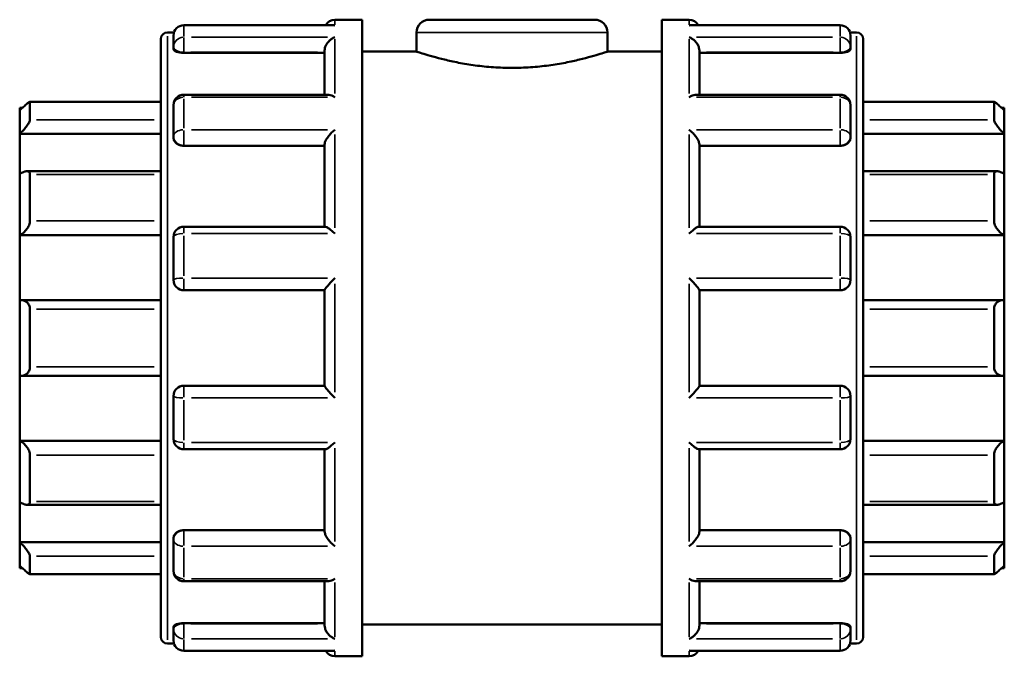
# Model space of a CAD drawing. Header units: millimetres. Extents: x -31 to 905, y -379 to 847.
# Tile 7 of 9: x 344 to 559, y 246 to 385. Entities that reach past the tile are written whole.
import ezdxf

# ---------------------------------------------------------------- set-up
doc = ezdxf.new("R2010")
doc.units = ezdxf.units.MM
doc.layers.add('Visible (ANSI)', color=7, linetype='Continuous', lineweight=50)
doc.layers.add('Visible Narrow (ANSI)', color=7, linetype='Continuous', lineweight=35)

msp = doc.modelspace()

# ---------------------------------------------------------------- linework, layer by layer
at = {"layer": 'Visible (ANSI)'}
for p, q in [((412.953, 384.927), (418.923, 384.927)), ((418.923, 245.927), (418.923, 384.927)), ((433.553, 384.927), (469.693, 384.927)), ((484.323, 245.927), (484.323, 384.927)), ((484.323, 384.927), (490.293, 384.927)), ((412.536, 383.722), (379.953, 383.722)), ((523.293, 383.722), (490.71, 383.722)), ((374.923, 250.207), (374.923, 380.647)), ((376.423, 382.147), (377.807, 382.147)), ((377.703, 378.961), (377.703, 381.472)), ((430.773, 382.147), (430.773, 377.977)), ((472.473, 382.147), (472.473, 377.977)), ((525.439, 382.147), (526.823, 382.147)), ((525.543, 381.472), (525.543, 378.961)), ((528.323, 380.647), (528.323, 250.207)), ((377.703, 378.961), (377.703, 378.494)), ((525.543, 378.494), (525.543, 378.961)), ((379.953, 377.711), (410.703, 377.711)), ((410.703, 368.536), (410.703, 378.188)), ((418.923, 377.977), (430.773, 377.977)), ((472.473, 377.977), (484.323, 377.977)), ((492.543, 368.536), (492.543, 378.188)), ((523.293, 377.711), (492.543, 377.711)), ((411.499, 368.536), (379.953, 368.536)), ((523.293, 368.536), (491.747, 368.536)), ((344.123, 365.115), (344.123, 365.677)), ((344.706, 365.677), (344.123, 365.677)), ((374.923, 366.979), (346.333, 366.979)), ((346.373, 366.937), (346.373, 363.066)), ((377.703, 359.427), (377.703, 366.286)), ((525.543, 366.286), (525.543, 359.427)), ((556.914, 366.979), (528.323, 366.979)), ((556.873, 363.066), (556.873, 366.937)), ((559.123, 365.677), (558.54, 365.677)), ((559.123, 365.677), (559.123, 365.115)), ((344.123, 360.034), (344.123, 365.115)), ((559.123, 365.115), (559.123, 360.034)), ((344.123, 360.034), (374.923, 360.034)), ((344.123, 351.217), (344.123, 360.034)), ((377.703, 359.427), (377.703, 359.157)), ((525.543, 359.157), (525.543, 359.427)), ((559.123, 360.034), (528.323, 360.034)), ((559.123, 360.034), (559.123, 351.217)), ((379.953, 357.406), (410.703, 357.406)), ((410.703, 339.723), (410.703, 357.701)), ((492.543, 339.723), (492.543, 357.701)), ((523.293, 357.406), (492.543, 357.406)), ((344.123, 337.914), (344.123, 351.217)), ((374.923, 351.852), (345.68, 351.852)), ((346.373, 351.132), (346.373, 341)), ((557.567, 351.852), (528.323, 351.852)), ((556.873, 341), (556.873, 351.132)), ((559.123, 351.217), (559.123, 337.914)), ((410.839, 339.723), (379.953, 339.723)), ((523.293, 339.723), (492.407, 339.723)), ((344.123, 337.914), (374.923, 337.914)), ((344.123, 323.649), (344.123, 337.914)), ((559.123, 337.914), (528.323, 337.914)), ((559.123, 337.914), (559.123, 323.649)), ((377.703, 328.102), (377.703, 337.473)), ((525.543, 337.473), (525.543, 328.102)), ((379.953, 325.852), (410.703, 325.852)), ((410.703, 304.969), (410.703, 325.886)), ((492.543, 304.969), (492.543, 325.886)), ((492.543, 325.852), (523.293, 325.852)), ((344.123, 307.206), (344.123, 323.649)), ((374.923, 323.671), (344.441, 323.671)), ((558.805, 323.671), (528.323, 323.671)), ((559.123, 323.649), (559.123, 307.206)), ((346.373, 321.69), (346.373, 309.165)), ((556.873, 309.165), (556.873, 321.69)), ((344.123, 292.94), (344.123, 307.206)), ((344.441, 307.183), (374.923, 307.183)), ((528.323, 307.183), (558.805, 307.183)), ((559.123, 307.206), (559.123, 292.94)), ((410.703, 305.002), (379.953, 305.002)), ((523.293, 305.002), (492.543, 305.002)), ((377.703, 293.382), (377.703, 302.752)), ((525.543, 302.752), (525.543, 293.382)), ((344.123, 292.94), (374.923, 292.94)), ((344.123, 279.638), (344.123, 292.94)), ((559.123, 292.94), (528.323, 292.94)), ((559.123, 292.94), (559.123, 279.638)), ((379.953, 291.132), (410.839, 291.132)), ((410.703, 273.154), (410.703, 291.132)), ((492.407, 291.132), (523.293, 291.132)), ((492.543, 273.154), (492.543, 291.132)), ((346.373, 289.855), (346.373, 279.723)), ((556.873, 279.723), (556.873, 289.855)), ((344.123, 270.821), (344.123, 279.638)), ((559.123, 279.638), (559.123, 270.821)), ((345.68, 279.003), (374.923, 279.003)), ((528.323, 279.003), (557.567, 279.003)), ((379.953, 273.449), (410.703, 273.449)), ((523.293, 273.449), (492.543, 273.449)), ((377.703, 271.698), (377.703, 271.428)), ((377.703, 264.568), (377.703, 271.428)), ((525.543, 271.428), (525.543, 271.698)), ((525.543, 271.428), (525.543, 264.568)), ((344.123, 270.821), (374.923, 270.821)), ((344.123, 265.74), (344.123, 270.821)), ((559.123, 270.821), (528.323, 270.821)), ((559.123, 270.821), (559.123, 265.74)), ((346.373, 267.789), (346.373, 263.918)), ((556.873, 263.918), (556.873, 267.789)), ((344.123, 265.177), (344.123, 265.74)), ((344.706, 265.177), (344.123, 265.177)), ((559.123, 265.177), (558.54, 265.177)), ((559.123, 265.74), (559.123, 265.177)), ((346.333, 263.876), (374.923, 263.876)), ((379.953, 262.318), (411.499, 262.318)), ((410.703, 252.666), (410.703, 262.318)), ((491.747, 262.318), (523.293, 262.318)), ((492.543, 252.666), (492.543, 262.318)), ((528.323, 263.876), (556.914, 263.876)), ((377.703, 252.361), (377.703, 251.893)), ((377.703, 249.383), (377.703, 251.893)), ((379.953, 253.143), (410.703, 253.143)), ((418.923, 252.877), (484.323, 252.877)), ((523.293, 253.143), (492.543, 253.143)), ((525.543, 251.893), (525.543, 252.361)), ((525.543, 251.893), (525.543, 249.383)), ((376.423, 248.707), (377.807, 248.707)), ((525.439, 248.707), (526.823, 248.707)), ((379.953, 247.133), (412.536, 247.133)), ((412.953, 245.927), (418.923, 245.927)), ((484.323, 245.927), (490.293, 245.927)), ((490.71, 247.133), (523.293, 247.133))]:
    msp.add_line(p, q, dxfattribs=at)
for centre, radius, start, end in [((412.953, 382.677), 2.25, 90, 152.33338), ((433.553, 382.147), 2.78, 90, 180), ((469.693, 382.147), 2.78, 0, 90), ((490.293, 382.677), 2.25, 27.66662, 90), ((379.953, 381.472), 2.25, 90, 180), ((523.293, 381.472), 2.25, 0, 90), ((376.423, 380.647), 1.5, 90, 180), ((526.823, 380.647), 1.5, 0, 90), ((379.953, 366.286), 2.25, 90, 180), ((523.293, 366.286), 2.25, 0, 90), ((379.953, 337.473), 2.25, 90, 180), ((523.293, 337.473), 2.25, 0, 90), ((379.953, 328.102), 2.25, 180, 270), ((523.293, 328.102), 2.25, 270, 0), ((379.953, 302.752), 2.25, 90, 180), ((523.293, 302.752), 2.25, 0, 90), ((379.953, 293.382), 2.25, 180, 270), ((523.293, 293.382), 2.25, 270, 0), ((379.953, 264.568), 2.25, 180, 270), ((523.293, 264.568), 2.25, 270, 0), ((376.423, 250.207), 1.5, 180, 270), ((526.823, 250.207), 1.5, 270, 0), ((379.953, 249.383), 2.25, 180, 270), ((523.293, 249.383), 2.25, 270, 0), ((412.953, 248.177), 2.25, 207.66662, 270), ((490.293, 248.177), 2.25, 270, 332.33338)]:
    msp.add_arc(centre, radius, start, end, dxfattribs=at)
for points, knots in [([(412.953, 383.682), (412.951, 383.682), (412.949, 383.683), (412.809, 383.709), (412.672, 383.722), (412.536, 383.722)], [-0.000956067, -0.000956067, -0.000956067, -0.000956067, 0, 0, 0.058613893, 0.058613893, 0.058613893, 0.058613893]), ([(490.71, 383.722), (490.574, 383.722), (490.437, 383.709), (490.298, 383.683), (490.295, 383.682), (490.293, 383.682)], [0.371508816, 0.371508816, 0.371508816, 0.371508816, 0.42955829, 0.42955829, 0.430505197, 0.430505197, 0.430505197, 0.430505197]), ([(410.703, 378.188), (410.703, 378.386), (410.733, 378.59), (410.851, 379.027), (410.946, 379.251), (411.213, 379.738), (411.401, 379.986), (411.801, 380.41), (412.017, 380.589), (412.469, 380.887), (412.708, 381.005), (412.949, 381.085), (412.951, 381.086), (412.953, 381.087)], [0, 0, 0, 0, 0.06327978, 0.06327978, 0.1359155, 0.1359155, 0.23264766, 0.23264766, 0.32869494, 0.32869494, 0.42955829, 0.42955829, 0.4305052, 0.4305052, 0.4305052, 0.4305052]), ([(490.293, 381.087), (490.295, 381.086), (490.298, 381.085), (490.534, 381.006), (490.769, 380.891), (491.214, 380.6), (491.427, 380.426), (491.829, 380.007), (492.019, 379.758), (492.292, 379.27), (492.388, 379.045), (492.51, 378.608), (492.542, 378.403), (492.543, 378.199), (492.543, 378.194), (492.543, 378.188)], [-0.00095607, -0.00095607, -0.00095607, -0.00095607, 0, 0, 0.10013426, 0.10013426, 0.19563454, 0.19563454, 0.2941931, 0.2941931, 0.36798874, 0.36798874, 0.43195184, 0.43195184, 0.43369219, 0.43369219, 0.43369219, 0.43369219]), ([(379.953, 377.711), (379.671, 377.711), (379.37, 377.732), (378.818, 377.814), (378.566, 377.876), (378.165, 378.017), (377.99, 378.107), (377.759, 378.298), (377.703, 378.4), (377.703, 378.494)], [0, 0, 0, 0, 0.08465853, 0.08465853, 0.16931707, 0.16931707, 0.25551298, 0.25551298, 0.34170889, 0.34170889, 0.34170889, 0.34170889]), ([(525.543, 378.494), (525.543, 378.4), (525.487, 378.298), (525.256, 378.107), (525.082, 378.017), (524.681, 377.876), (524.429, 377.814), (523.876, 377.732), (523.575, 377.711), (523.293, 377.711)], [0.34269651, 0.34269651, 0.34269651, 0.34269651, 0.42889242, 0.42889242, 0.51508833, 0.51508833, 0.59974687, 0.59974687, 0.6844054, 0.6844054, 0.6844054, 0.6844054]), ([(472.473, 377.977), (472.473, 377.977), (472.346, 377.935), (471.813, 377.76), (471.408, 377.628), (470.341, 377.297), (469.678, 377.098), (468.151, 376.668), (467.286, 376.438), (465.446, 375.992), (464.407, 375.759), (462.14, 375.32), (460.913, 375.114), (458.348, 374.769), (457.007, 374.63), (454.305, 374.446), (452.943, 374.4), (450.303, 374.4), (448.941, 374.446), (446.239, 374.63), (444.899, 374.769), (442.334, 375.114), (441.107, 375.32), (438.84, 375.759), (437.8, 375.992), (435.96, 376.438), (435.096, 376.668), (433.568, 377.098), (432.905, 377.297), (431.838, 377.628), (431.433, 377.76), (430.901, 377.935), (430.773, 377.977), (430.773, 377.977)], [3.1679496, 3.1679496, 3.1679496, 3.1679496, 3.5638515, 3.5638515, 3.9597533, 3.9597533, 4.3556552, 4.3556552, 4.751557, 4.751557, 5.1476426, 5.1476426, 5.5437281, 5.5437281, 5.9398137, 5.9398137, 6.3358992, 6.3358992, 6.7319848, 6.7319848, 7.1280703, 7.1280703, 7.5241559, 7.5241559, 7.9202414, 7.9202414, 8.3161433, 8.3161433, 8.7120451, 8.7120451, 9.107947, 9.107947, 9.5038488, 9.5038488, 9.5038488, 9.5038488]), ([(412.953, 367.988), (412.951, 367.989), (412.949, 367.991), (412.712, 368.147), (412.477, 368.275), (412.032, 368.456), (411.819, 368.513), (411.58, 368.534), (411.539, 368.536), (411.499, 368.536)], [-0.00095607, -0.00095607, -0.00095607, -0.00095607, 0, 0, 0.10013426, 0.10013426, 0.19563454, 0.19563454, 0.21557631, 0.21557631, 0.21557631, 0.21557631]), ([(491.747, 368.536), (491.713, 368.536), (491.679, 368.535), (491.445, 368.518), (491.229, 368.461), (490.777, 368.279), (490.538, 368.15), (490.298, 367.991), (490.295, 367.989), (490.293, 367.988)], [0.2160496, 0.2160496, 0.2160496, 0.2160496, 0.23264766, 0.23264766, 0.32869494, 0.32869494, 0.42955829, 0.42955829, 0.4305052, 0.4305052, 0.4305052, 0.4305052]), ([(344.123, 365.115), (344.383, 365.371), (344.662, 365.639), (345.212, 366.148), (345.481, 366.386), (345.887, 366.719), (346.061, 366.851), (346.244, 366.956), (346.292, 366.976), (346.357, 366.982), (346.373, 366.967), (346.373, 366.937)], [0.80901319, 0.80901319, 0.80901319, 0.80901319, 0.91835891, 0.91835891, 1.03479641, 1.03479641, 1.13049431, 1.13049431, 1.17834326, 1.17834326, 1.22619221, 1.22619221, 1.22619221, 1.22619221]), ([(556.873, 366.937), (556.873, 366.967), (556.89, 366.982), (556.954, 366.976), (557.002, 366.956), (557.185, 366.851), (557.36, 366.719), (557.765, 366.386), (558.035, 366.148), (558.584, 365.639), (558.863, 365.371), (559.123, 365.115)], [0.42427081, 0.42427081, 0.42427081, 0.42427081, 0.47211976, 0.47211976, 0.51996871, 0.51996871, 0.61566661, 0.61566661, 0.73210411, 0.73210411, 0.84144983, 0.84144983, 0.84144983, 0.84144983]), ([(346.373, 363.066), (346.373, 362.999), (346.357, 362.916), (346.292, 362.724), (346.244, 362.615), (346.061, 362.265), (345.887, 361.999), (345.481, 361.451), (345.212, 361.13), (344.662, 360.539), (344.383, 360.267), (344.123, 360.034)], [0.42427081, 0.42427081, 0.42427081, 0.42427081, 0.47211976, 0.47211976, 0.51996871, 0.51996871, 0.61566661, 0.61566661, 0.73210411, 0.73210411, 0.84144983, 0.84144983, 0.84144983, 0.84144983]), ([(559.123, 360.034), (558.863, 360.267), (558.584, 360.539), (558.035, 361.13), (557.765, 361.451), (557.36, 361.999), (557.185, 362.265), (557.002, 362.615), (556.954, 362.724), (556.89, 362.916), (556.873, 362.999), (556.873, 363.066)], [0.80901319, 0.80901319, 0.80901319, 0.80901319, 0.91835891, 0.91835891, 1.03479641, 1.03479641, 1.13049431, 1.13049431, 1.17834326, 1.17834326, 1.22619221, 1.22619221, 1.22619221, 1.22619221]), ([(379.953, 357.406), (379.671, 357.406), (379.37, 357.45), (378.818, 357.63), (378.566, 357.765), (378.165, 358.076), (377.99, 358.275), (377.759, 358.707), (377.703, 358.94), (377.703, 359.157)], [0, 0, 0, 0, 0.08465853, 0.08465853, 0.16931707, 0.16931707, 0.25551298, 0.25551298, 0.34170889, 0.34170889, 0.34170889, 0.34170889]), ([(410.703, 357.701), (410.703, 357.836), (410.733, 357.991), (410.851, 358.353), (410.946, 358.557), (411.213, 359.034), (411.401, 359.305), (411.801, 359.812), (412.017, 360.051), (412.469, 360.5), (412.708, 360.71), (412.949, 360.895), (412.951, 360.897), (412.953, 360.899)], [0, 0, 0, 0, 0.06327978, 0.06327978, 0.1359155, 0.1359155, 0.23264766, 0.23264766, 0.32869494, 0.32869494, 0.42955829, 0.42955829, 0.4305052, 0.4305052, 0.4305052, 0.4305052]), ([(490.293, 360.899), (490.295, 360.897), (490.298, 360.895), (490.534, 360.713), (490.769, 360.507), (491.214, 360.067), (491.427, 359.832), (491.829, 359.328), (492.019, 359.055), (492.292, 358.575), (492.388, 358.369), (492.51, 358.005), (492.542, 357.848), (492.543, 357.708), (492.543, 357.704), (492.543, 357.701)], [-0.00095607, -0.00095607, -0.00095607, -0.00095607, 0, 0, 0.10013426, 0.10013426, 0.19563454, 0.19563454, 0.2941931, 0.2941931, 0.36798874, 0.36798874, 0.43195184, 0.43195184, 0.43369219, 0.43369219, 0.43369219, 0.43369219]), ([(525.543, 359.157), (525.543, 358.94), (525.487, 358.707), (525.256, 358.275), (525.082, 358.076), (524.681, 357.765), (524.429, 357.63), (523.876, 357.45), (523.575, 357.406), (523.293, 357.406)], [0.34269651, 0.34269651, 0.34269651, 0.34269651, 0.42889242, 0.42889242, 0.51508833, 0.51508833, 0.59974687, 0.59974687, 0.6844054, 0.6844054, 0.6844054, 0.6844054]), ([(344.123, 351.217), (344.383, 351.398), (344.662, 351.559), (345.212, 351.792), (345.481, 351.856), (345.887, 351.848), (346.061, 351.795), (346.244, 351.614), (346.292, 351.538), (346.357, 351.355), (346.373, 351.249), (346.373, 351.132)], [0.80901319, 0.80901319, 0.80901319, 0.80901319, 0.91835891, 0.91835891, 1.03479641, 1.03479641, 1.13049431, 1.13049431, 1.17834326, 1.17834326, 1.22619221, 1.22619221, 1.22619221, 1.22619221]), ([(556.873, 351.132), (556.873, 351.249), (556.89, 351.355), (556.954, 351.538), (557.002, 351.614), (557.185, 351.795), (557.36, 351.848), (557.765, 351.856), (558.035, 351.792), (558.584, 351.559), (558.863, 351.398), (559.123, 351.217)], [0.42427081, 0.42427081, 0.42427081, 0.42427081, 0.47211976, 0.47211976, 0.51996871, 0.51996871, 0.61566661, 0.61566661, 0.73210411, 0.73210411, 0.84144983, 0.84144983, 0.84144983, 0.84144983]), ([(346.373, 341), (346.373, 340.86), (346.357, 340.711), (346.292, 340.406), (346.244, 340.25), (346.061, 339.789), (345.887, 339.49), (345.481, 338.937), (345.212, 338.656), (344.662, 338.209), (344.383, 338.036), (344.123, 337.914)], [0.42427081, 0.42427081, 0.42427081, 0.42427081, 0.47211976, 0.47211976, 0.51996871, 0.51996871, 0.61566661, 0.61566661, 0.73210411, 0.73210411, 0.84144983, 0.84144983, 0.84144983, 0.84144983]), ([(412.953, 338.21), (412.951, 338.213), (412.949, 338.215), (412.712, 338.441), (412.477, 338.655), (412.032, 339.032), (411.819, 339.199), (411.417, 339.481), (411.227, 339.596), (410.98, 339.701), (410.901, 339.723), (410.839, 339.723)], [-0.00095607, -0.00095607, -0.00095607, -0.00095607, 0, 0, 0.10013426, 0.10013426, 0.19563454, 0.19563454, 0.2941931, 0.2941931, 0.3520445, 0.3520445, 0.3520445, 0.3520445]), ([(492.407, 339.723), (492.348, 339.723), (492.273, 339.703), (492.033, 339.604), (491.846, 339.492), (491.445, 339.213), (491.229, 339.044), (490.777, 338.662), (490.538, 338.445), (490.298, 338.215), (490.295, 338.213), (490.293, 338.21)], [0.08088064, 0.08088064, 0.08088064, 0.08088064, 0.1359155, 0.1359155, 0.23264766, 0.23264766, 0.32869494, 0.32869494, 0.42955829, 0.42955829, 0.4305052, 0.4305052, 0.4305052, 0.4305052]), ([(559.123, 337.914), (558.863, 338.036), (558.584, 338.209), (558.035, 338.656), (557.765, 338.937), (557.36, 339.49), (557.185, 339.789), (557.002, 340.25), (556.954, 340.406), (556.89, 340.711), (556.873, 340.86), (556.873, 341)], [0.80901319, 0.80901319, 0.80901319, 0.80901319, 0.91835891, 0.91835891, 1.03479641, 1.03479641, 1.13049431, 1.13049431, 1.17834326, 1.17834326, 1.22619221, 1.22619221, 1.22619221, 1.22619221]), ([(410.703, 325.886), (410.703, 325.922), (410.733, 325.987), (410.851, 326.177), (410.946, 326.306), (411.213, 326.645), (411.401, 326.866), (411.801, 327.32), (412.017, 327.556), (412.469, 328.035), (412.708, 328.282), (412.949, 328.522), (412.951, 328.524), (412.953, 328.526)], [0, 0, 0, 0, 0.06327978, 0.06327978, 0.1359155, 0.1359155, 0.23264766, 0.23264766, 0.32869494, 0.32869494, 0.42955829, 0.42955829, 0.4305052, 0.4305052, 0.4305052, 0.4305052]), ([(490.293, 328.526), (490.295, 328.524), (490.298, 328.522), (490.534, 328.286), (490.769, 328.044), (491.214, 327.572), (491.427, 327.34), (491.829, 326.886), (492.019, 326.662), (492.292, 326.318), (492.388, 326.186), (492.51, 325.993), (492.542, 325.927), (492.543, 325.888), (492.543, 325.887), (492.543, 325.886)], [-0.00095607, -0.00095607, -0.00095607, -0.00095607, 0, 0, 0.10013426, 0.10013426, 0.19563454, 0.19563454, 0.2941931, 0.2941931, 0.36798874, 0.36798874, 0.43195184, 0.43195184, 0.43369219, 0.43369219, 0.43369219, 0.43369219]), ([(344.123, 323.649), (344.383, 323.685), (344.662, 323.679), (345.212, 323.546), (345.481, 323.412), (345.887, 323.065), (346.061, 322.847), (346.244, 322.451), (346.292, 322.307), (346.357, 322.006), (346.373, 321.848), (346.373, 321.69)], [0.80901319, 0.80901319, 0.80901319, 0.80901319, 0.91835891, 0.91835891, 1.03479641, 1.03479641, 1.13049431, 1.13049431, 1.17834326, 1.17834326, 1.22619221, 1.22619221, 1.22619221, 1.22619221]), ([(556.873, 321.69), (556.873, 321.848), (556.89, 322.006), (556.954, 322.307), (557.002, 322.451), (557.185, 322.847), (557.36, 323.065), (557.765, 323.412), (558.035, 323.546), (558.584, 323.679), (558.863, 323.685), (559.123, 323.649)], [0.42427081, 0.42427081, 0.42427081, 0.42427081, 0.47211976, 0.47211976, 0.51996871, 0.51996871, 0.61566661, 0.61566661, 0.73210411, 0.73210411, 0.84144983, 0.84144983, 0.84144983, 0.84144983]), ([(346.373, 309.165), (346.373, 309.007), (346.357, 308.849), (346.292, 308.548), (346.244, 308.404), (346.061, 308.007), (345.887, 307.79), (345.481, 307.443), (345.212, 307.309), (344.662, 307.176), (344.383, 307.169), (344.123, 307.206)], [0.42427081, 0.42427081, 0.42427081, 0.42427081, 0.47211976, 0.47211976, 0.51996871, 0.51996871, 0.61566661, 0.61566661, 0.73210411, 0.73210411, 0.84144983, 0.84144983, 0.84144983, 0.84144983]), ([(559.123, 307.206), (558.863, 307.169), (558.584, 307.176), (558.035, 307.309), (557.765, 307.443), (557.36, 307.79), (557.185, 308.007), (557.002, 308.404), (556.954, 308.548), (556.89, 308.849), (556.873, 309.007), (556.873, 309.165)], [0.80901319, 0.80901319, 0.80901319, 0.80901319, 0.91835891, 0.91835891, 1.03479641, 1.03479641, 1.13049431, 1.13049431, 1.17834326, 1.17834326, 1.22619221, 1.22619221, 1.22619221, 1.22619221]), ([(412.953, 302.328), (412.951, 302.331), (412.949, 302.333), (412.712, 302.569), (412.477, 302.811), (412.032, 303.283), (411.819, 303.515), (411.417, 303.969), (411.227, 304.193), (410.955, 304.537), (410.858, 304.668), (410.736, 304.862), (410.705, 304.928), (410.703, 304.967), (410.703, 304.968), (410.703, 304.969)], [-0.00095607, -0.00095607, -0.00095607, -0.00095607, 0, 0, 0.10013426, 0.10013426, 0.19563454, 0.19563454, 0.2941931, 0.2941931, 0.36798874, 0.36798874, 0.43195184, 0.43195184, 0.43369219, 0.43369219, 0.43369219, 0.43369219]), ([(492.543, 304.969), (492.543, 304.933), (492.514, 304.868), (492.395, 304.678), (492.3, 304.549), (492.033, 304.21), (491.846, 303.989), (491.445, 303.535), (491.229, 303.299), (490.777, 302.819), (490.538, 302.573), (490.298, 302.333), (490.295, 302.331), (490.293, 302.328)], [0, 0, 0, 0, 0.06327978, 0.06327978, 0.1359155, 0.1359155, 0.23264766, 0.23264766, 0.32869494, 0.32869494, 0.42955829, 0.42955829, 0.4305052, 0.4305052, 0.4305052, 0.4305052]), ([(344.123, 292.94), (344.383, 292.819), (344.662, 292.646), (345.212, 292.199), (345.481, 291.918), (345.887, 291.364), (346.061, 291.066), (346.244, 290.605), (346.292, 290.448), (346.357, 290.143), (346.373, 289.995), (346.373, 289.855)], [0.80901319, 0.80901319, 0.80901319, 0.80901319, 0.91835891, 0.91835891, 1.03479641, 1.03479641, 1.13049431, 1.13049431, 1.17834326, 1.17834326, 1.22619221, 1.22619221, 1.22619221, 1.22619221]), ([(410.839, 291.132), (410.898, 291.132), (410.974, 291.152), (411.213, 291.251), (411.401, 291.363), (411.801, 291.642), (412.017, 291.811), (412.469, 292.193), (412.708, 292.409), (412.949, 292.64), (412.951, 292.642), (412.953, 292.644)], [0.08088064, 0.08088064, 0.08088064, 0.08088064, 0.1359155, 0.1359155, 0.23264766, 0.23264766, 0.32869494, 0.32869494, 0.42955829, 0.42955829, 0.4305052, 0.4305052, 0.4305052, 0.4305052]), ([(490.293, 292.644), (490.295, 292.642), (490.298, 292.64), (490.534, 292.413), (490.769, 292.2), (491.214, 291.823), (491.427, 291.656), (491.829, 291.373), (492.019, 291.258), (492.266, 291.154), (492.346, 291.132), (492.407, 291.132)], [-0.00095607, -0.00095607, -0.00095607, -0.00095607, 0, 0, 0.10013426, 0.10013426, 0.19563454, 0.19563454, 0.2941931, 0.2941931, 0.3520445, 0.3520445, 0.3520445, 0.3520445]), ([(556.873, 289.855), (556.873, 289.995), (556.89, 290.143), (556.954, 290.448), (557.002, 290.605), (557.185, 291.066), (557.36, 291.364), (557.765, 291.918), (558.035, 292.199), (558.584, 292.646), (558.863, 292.819), (559.123, 292.94)], [0.42427081, 0.42427081, 0.42427081, 0.42427081, 0.47211976, 0.47211976, 0.51996871, 0.51996871, 0.61566661, 0.61566661, 0.73210411, 0.73210411, 0.84144983, 0.84144983, 0.84144983, 0.84144983]), ([(346.373, 279.723), (346.373, 279.606), (346.357, 279.5), (346.292, 279.317), (346.244, 279.241), (346.061, 279.06), (345.887, 279.007), (345.481, 278.998), (345.212, 279.063), (344.662, 279.295), (344.383, 279.457), (344.123, 279.638)], [0.42427081, 0.42427081, 0.42427081, 0.42427081, 0.47211976, 0.47211976, 0.51996871, 0.51996871, 0.61566661, 0.61566661, 0.73210411, 0.73210411, 0.84144983, 0.84144983, 0.84144983, 0.84144983]), ([(559.123, 279.638), (558.863, 279.457), (558.584, 279.295), (558.035, 279.063), (557.765, 278.998), (557.36, 279.007), (557.185, 279.06), (557.002, 279.241), (556.954, 279.317), (556.89, 279.5), (556.873, 279.606), (556.873, 279.723)], [0.80901319, 0.80901319, 0.80901319, 0.80901319, 0.91835891, 0.91835891, 1.03479641, 1.03479641, 1.13049431, 1.13049431, 1.17834326, 1.17834326, 1.22619221, 1.22619221, 1.22619221, 1.22619221]), ([(377.703, 271.698), (377.703, 271.915), (377.759, 272.148), (377.99, 272.58), (378.165, 272.778), (378.566, 273.09), (378.818, 273.225), (379.37, 273.404), (379.671, 273.449), (379.953, 273.449)], [-0.34170889, -0.34170889, -0.34170889, -0.34170889, -0.25551298, -0.25551298, -0.16931707, -0.16931707, -0.08465853, -0.08465853, 0, 0, 0, 0]), ([(412.953, 269.956), (412.951, 269.958), (412.949, 269.959), (412.712, 270.142), (412.477, 270.348), (412.032, 270.788), (411.819, 271.023), (411.417, 271.527), (411.227, 271.8), (410.955, 272.28), (410.858, 272.486), (410.736, 272.85), (410.705, 273.006), (410.703, 273.147), (410.703, 273.15), (410.703, 273.154)], [-0.00095607, -0.00095607, -0.00095607, -0.00095607, 0, 0, 0.10013426, 0.10013426, 0.19563454, 0.19563454, 0.2941931, 0.2941931, 0.36798874, 0.36798874, 0.43195184, 0.43195184, 0.43369219, 0.43369219, 0.43369219, 0.43369219]), ([(492.543, 273.154), (492.543, 273.019), (492.514, 272.864), (492.395, 272.502), (492.3, 272.298), (492.033, 271.821), (491.846, 271.55), (491.445, 271.043), (491.229, 270.804), (490.777, 270.355), (490.538, 270.145), (490.298, 269.959), (490.295, 269.958), (490.293, 269.956)], [0, 0, 0, 0, 0.06327978, 0.06327978, 0.1359155, 0.1359155, 0.23264766, 0.23264766, 0.32869494, 0.32869494, 0.42955829, 0.42955829, 0.4305052, 0.4305052, 0.4305052, 0.4305052]), ([(523.293, 273.449), (523.575, 273.449), (523.876, 273.404), (524.429, 273.225), (524.681, 273.09), (525.082, 272.778), (525.256, 272.58), (525.487, 272.148), (525.543, 271.915), (525.543, 271.698)], [0.6844054, 0.6844054, 0.6844054, 0.6844054, 0.76906393, 0.76906393, 0.85372246, 0.85372246, 0.93991838, 0.93991838, 1.02611429, 1.02611429, 1.02611429, 1.02611429]), ([(344.123, 270.821), (344.383, 270.588), (344.662, 270.315), (345.212, 269.724), (345.481, 269.403), (345.887, 268.855), (346.061, 268.59), (346.244, 268.24), (346.292, 268.131), (346.357, 267.939), (346.373, 267.856), (346.373, 267.789)], [0.80901319, 0.80901319, 0.80901319, 0.80901319, 0.91835891, 0.91835891, 1.03479641, 1.03479641, 1.13049431, 1.13049431, 1.17834326, 1.17834326, 1.22619221, 1.22619221, 1.22619221, 1.22619221]), ([(556.873, 267.789), (556.873, 267.856), (556.89, 267.939), (556.954, 268.131), (557.002, 268.24), (557.185, 268.59), (557.36, 268.855), (557.765, 269.403), (558.035, 269.724), (558.584, 270.315), (558.863, 270.588), (559.123, 270.821)], [0.42427081, 0.42427081, 0.42427081, 0.42427081, 0.47211976, 0.47211976, 0.51996871, 0.51996871, 0.61566661, 0.61566661, 0.73210411, 0.73210411, 0.84144983, 0.84144983, 0.84144983, 0.84144983]), ([(346.373, 263.918), (346.373, 263.887), (346.357, 263.873), (346.292, 263.879), (346.244, 263.899), (346.061, 264.004), (345.887, 264.135), (345.481, 264.469), (345.212, 264.707), (344.662, 265.216), (344.383, 265.484), (344.123, 265.74)], [0.42427081, 0.42427081, 0.42427081, 0.42427081, 0.47211976, 0.47211976, 0.51996871, 0.51996871, 0.61566661, 0.61566661, 0.73210411, 0.73210411, 0.84144983, 0.84144983, 0.84144983, 0.84144983]), ([(559.123, 265.74), (558.863, 265.484), (558.584, 265.216), (558.035, 264.707), (557.765, 264.469), (557.36, 264.135), (557.185, 264.004), (557.002, 263.899), (556.954, 263.879), (556.89, 263.873), (556.873, 263.887), (556.873, 263.918)], [0.80901319, 0.80901319, 0.80901319, 0.80901319, 0.91835891, 0.91835891, 1.03479641, 1.03479641, 1.13049431, 1.13049431, 1.17834326, 1.17834326, 1.22619221, 1.22619221, 1.22619221, 1.22619221]), ([(411.499, 262.318), (411.533, 262.318), (411.567, 262.32), (411.801, 262.337), (412.017, 262.394), (412.469, 262.576), (412.708, 262.705), (412.949, 262.864), (412.951, 262.865), (412.953, 262.867)], [0.2160496, 0.2160496, 0.2160496, 0.2160496, 0.23264766, 0.23264766, 0.32869494, 0.32869494, 0.42955829, 0.42955829, 0.4305052, 0.4305052, 0.4305052, 0.4305052]), ([(490.293, 262.867), (490.295, 262.865), (490.298, 262.864), (490.534, 262.707), (490.769, 262.58), (491.214, 262.399), (491.427, 262.341), (491.666, 262.32), (491.707, 262.318), (491.747, 262.318)], [-0.00095607, -0.00095607, -0.00095607, -0.00095607, 0, 0, 0.10013426, 0.10013426, 0.19563454, 0.19563454, 0.21557631, 0.21557631, 0.21557631, 0.21557631]), ([(377.703, 252.361), (377.703, 252.455), (377.759, 252.557), (377.99, 252.748), (378.165, 252.837), (378.566, 252.979), (378.818, 253.04), (379.37, 253.123), (379.671, 253.143), (379.953, 253.143)], [-0.34170889, -0.34170889, -0.34170889, -0.34170889, -0.25551298, -0.25551298, -0.16931707, -0.16931707, -0.08465853, -0.08465853, 0, 0, 0, 0]), ([(412.953, 249.768), (412.951, 249.769), (412.949, 249.769), (412.712, 249.849), (412.477, 249.963), (412.032, 250.254), (411.819, 250.429), (411.417, 250.848), (411.227, 251.096), (410.955, 251.584), (410.858, 251.81), (410.736, 252.247), (410.705, 252.451), (410.703, 252.656), (410.703, 252.661), (410.703, 252.666)], [-0.00095607, -0.00095607, -0.00095607, -0.00095607, 0, 0, 0.10013426, 0.10013426, 0.19563454, 0.19563454, 0.2941931, 0.2941931, 0.36798874, 0.36798874, 0.43195184, 0.43195184, 0.43369219, 0.43369219, 0.43369219, 0.43369219]), ([(492.543, 252.666), (492.543, 252.468), (492.514, 252.265), (492.395, 251.828), (492.3, 251.604), (492.033, 251.117), (491.846, 250.869), (491.445, 250.444), (491.229, 250.265), (490.777, 249.967), (490.538, 249.85), (490.298, 249.769), (490.295, 249.769), (490.293, 249.768)], [0, 0, 0, 0, 0.06327978, 0.06327978, 0.1359155, 0.1359155, 0.23264766, 0.23264766, 0.32869494, 0.32869494, 0.42955829, 0.42955829, 0.4305052, 0.4305052, 0.4305052, 0.4305052]), ([(523.293, 253.143), (523.575, 253.143), (523.876, 253.123), (524.429, 253.04), (524.681, 252.979), (525.082, 252.837), (525.256, 252.748), (525.487, 252.557), (525.543, 252.455), (525.543, 252.361)], [0.6844054, 0.6844054, 0.6844054, 0.6844054, 0.76906393, 0.76906393, 0.85372246, 0.85372246, 0.93991838, 0.93991838, 1.02611429, 1.02611429, 1.02611429, 1.02611429]), ([(412.536, 247.133), (412.672, 247.133), (412.809, 247.146), (412.949, 247.172), (412.951, 247.173), (412.953, 247.173)], [0.371508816, 0.371508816, 0.371508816, 0.371508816, 0.42955829, 0.42955829, 0.430505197, 0.430505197, 0.430505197, 0.430505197]), ([(490.293, 247.173), (490.295, 247.173), (490.298, 247.172), (490.437, 247.146), (490.574, 247.133), (490.71, 247.133)], [-0.000956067, -0.000956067, -0.000956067, -0.000956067, 0, 0, 0.058613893, 0.058613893, 0.058613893, 0.058613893])]:
    msp.add_open_spline(points, degree=3, knots=knots, dxfattribs=at)
at = {"layer": 'Visible Narrow (ANSI)'}
for p, q in [((412.953, 384.924), (412.953, 383.803)), ((490.293, 383.803), (490.293, 384.924)), ((379.953, 383.686), (379.953, 383.722)), ((379.953, 383.585), (379.953, 381.25)), ((381.603, 383.682), (411.303, 383.682)), ((491.943, 383.682), (521.643, 383.682)), ((523.293, 383.722), (523.293, 383.686)), ((523.293, 381.25), (523.293, 383.585)), ((376.423, 381.326), (376.423, 249.529)), ((379.953, 378.012), (379.953, 381.014)), ((411.303, 381.087), (381.603, 381.087)), ((412.953, 380.643), (412.953, 368.841)), ((472.217, 382.147), (431.03, 382.147)), ((490.293, 368.841), (490.293, 380.643)), ((521.643, 381.087), (491.943, 381.087)), ((523.293, 381.014), (523.293, 378.012)), ((526.823, 249.529), (526.823, 381.326)), ((379.953, 377.718), (379.953, 377.83)), ((381.491, 377.836), (409.166, 377.836)), ((494.081, 377.836), (521.756, 377.836)), ((523.293, 377.83), (523.293, 377.718)), ((379.953, 368.039), (379.953, 368.535)), ((379.953, 367.658), (379.953, 361.277)), ((381.603, 367.988), (411.303, 367.988)), ((491.943, 367.988), (521.643, 367.988)), ((523.293, 368.535), (523.293, 368.039)), ((523.293, 361.277), (523.293, 367.658)), ((347.801, 366.937), (373.496, 366.937)), ((529.751, 366.937), (555.446, 366.937)), ((373.496, 363.066), (347.801, 363.066)), ((555.446, 363.066), (529.751, 363.066)), ((379.953, 357.584), (379.953, 360.743)), ((411.303, 360.899), (381.603, 360.899)), ((412.953, 359.894), (412.953, 339.451)), ((490.293, 339.451), (490.293, 359.894)), ((521.643, 360.899), (491.943, 360.899)), ((523.293, 360.743), (523.293, 357.584)), ((379.953, 357.41), (379.953, 357.474)), ((381.491, 357.478), (409.166, 357.478)), ((494.081, 357.478), (521.756, 357.478)), ((523.293, 357.474), (523.293, 357.41)), ((347.801, 351.132), (373.496, 351.132)), ((529.751, 351.132), (555.446, 351.132)), ((373.496, 341), (347.801, 341)), ((379.953, 338.34), (379.953, 339.719)), ((523.293, 339.719), (523.293, 338.34)), ((555.446, 341), (529.751, 341)), ((379.953, 337.736), (379.953, 329.019)), ((381.603, 338.21), (411.303, 338.21)), ((491.943, 338.21), (521.643, 338.21)), ((523.293, 329.019), (523.293, 337.736)), ((379.953, 325.861), (379.953, 328.331)), ((411.303, 328.526), (381.603, 328.526)), ((412.953, 327.23), (412.953, 303.625)), ((490.293, 303.625), (490.293, 327.23)), ((521.643, 328.526), (491.943, 328.526)), ((523.293, 328.331), (523.293, 325.861)), ((347.801, 321.69), (373.496, 321.69)), ((529.751, 321.69), (555.446, 321.69)), ((373.496, 309.165), (347.801, 309.165)), ((555.446, 309.165), (529.751, 309.165)), ((379.953, 302.524), (379.953, 304.994)), ((523.293, 304.994), (523.293, 302.524)), ((379.953, 301.836), (379.953, 293.119)), ((381.603, 302.328), (411.303, 302.328)), ((491.943, 302.328), (521.643, 302.328)), ((523.293, 293.119), (523.293, 301.836)), ((379.953, 291.136), (379.953, 292.514)), ((411.303, 292.644), (381.603, 292.644)), ((521.643, 292.644), (491.943, 292.644)), ((523.293, 292.514), (523.293, 291.136)), ((412.953, 291.403), (412.953, 270.961)), ((490.293, 270.961), (490.293, 291.403)), ((347.801, 289.855), (373.496, 289.855)), ((529.751, 289.855), (555.446, 289.855)), ((373.496, 279.723), (347.801, 279.723)), ((555.446, 279.723), (529.751, 279.723)), ((379.953, 273.38), (379.953, 273.445)), ((379.953, 270.111), (379.953, 273.27)), ((409.166, 273.377), (381.491, 273.377)), ((521.756, 273.377), (494.081, 273.377)), ((523.293, 273.445), (523.293, 273.38)), ((523.293, 273.27), (523.293, 270.111)), ((379.953, 269.578), (379.953, 263.196)), ((381.603, 269.956), (411.303, 269.956)), ((491.943, 269.956), (521.643, 269.956)), ((523.293, 263.196), (523.293, 269.578)), ((347.801, 267.789), (373.496, 267.789)), ((529.751, 267.789), (555.446, 267.789)), ((373.496, 263.918), (347.801, 263.918)), ((379.953, 262.32), (379.953, 262.815)), ((411.303, 262.867), (381.603, 262.867)), ((521.643, 262.867), (491.943, 262.867)), ((523.293, 262.815), (523.293, 262.32)), ((555.446, 263.918), (529.751, 263.918)), ((412.953, 262.014), (412.953, 250.212)), ((490.293, 250.212), (490.293, 262.014)), ((379.953, 253.025), (379.953, 253.137)), ((379.953, 249.841), (379.953, 252.843)), ((409.166, 253.018), (381.491, 253.018)), ((521.756, 253.018), (494.081, 253.018)), ((523.293, 253.137), (523.293, 253.025)), ((523.293, 252.843), (523.293, 249.841)), ((379.953, 249.605), (379.953, 247.269)), ((381.603, 249.768), (411.303, 249.768)), ((491.943, 249.768), (521.643, 249.768)), ((523.293, 247.269), (523.293, 249.605)), ((379.953, 247.133), (379.953, 247.169)), ((411.303, 247.173), (381.603, 247.173)), ((412.953, 247.052), (412.953, 245.93)), ((490.293, 245.93), (490.293, 247.052)), ((521.643, 247.173), (491.943, 247.173)), ((523.293, 247.169), (523.293, 247.133))]:
    msp.add_line(p, q, dxfattribs=at)
for centre, major_axis, ratio, start_param, end_param in [((379.953, 381.472), (-2.25, 0), 0.9820778, 4.7909288, 6.2046455), ((523.293, 381.472), (2.25, 0), 0.9820778, 0.0785398, 1.4922565), ((379.953, 378.961), (-2.25, 0), 0.9447423, 4.7909288, 6.2046455), ((523.293, 378.961), (2.25, 0), 0.9447423, 0.0785398, 1.4922565), ((379.953, 378.961), (-2.25, 0), 0.5, 0.0785398, 1.4922565), ((523.293, 378.961), (2.25, 0), 0.5, 4.7909288, 6.2046455), ((379.953, 366.286), (-2.25, 0), 0.7562664, 4.7909288, 6.2046455), ((523.293, 366.286), (2.25, 0), 0.7562664, 0.0785398, 1.4922565), ((379.953, 359.427), (-2.25, 0), 0.6542638, 4.7909288, 6.2046455), ((379.953, 359.427), (-2.25, 0), 0.8660254, 0.0785398, 1.4922565), ((523.293, 359.427), (2.25, 0), 0.6542638, 0.0785398, 1.4922565), ((523.293, 359.427), (2.25, 0), 0.8660254, 4.7909288, 6.2046455), ((379.953, 337.473), (-2.25, 0), 0.3278141, 4.7909288, 6.2046455), ((523.293, 337.473), (2.25, 0), 0.3278141, 0.0785398, 1.4922565), ((379.953, 328.102), (-2.25, 0), 0.1884758, 4.7909288, 6.2046455), ((523.293, 328.102), (2.25, 0), 0.1884758, 0.0785398, 1.4922565), ((379.953, 302.752), (-2.25, 0), 0.1884758, 0.0785398, 1.4922565), ((523.293, 302.752), (2.25, 0), 0.1884758, 4.7909288, 6.2046455), ((379.953, 293.382), (-2.25, 0), 0.3278141, 0.0785398, 1.4922565), ((523.293, 293.382), (2.25, 0), 0.3278141, 4.7909288, 6.2046455), ((379.953, 271.428), (-2.25, 0), 0.8660254, 4.7909288, 6.2046455), ((523.293, 271.428), (2.25, 0), 0.8660254, 0.0785398, 1.4922565), ((379.953, 271.428), (-2.25, 0), 0.6542638, 0.0785398, 1.4922565), ((523.293, 271.428), (2.25, 0), 0.6542638, 4.7909288, 6.2046455), ((379.953, 264.568), (-2.25, 0), 0.7562664, 0.0785398, 1.4922565), ((523.293, 264.568), (2.25, 0), 0.7562664, 4.7909288, 6.2046455), ((379.953, 251.893), (-2.25, 0), 0.5, 4.7909288, 6.2046455), ((379.953, 251.893), (-2.25, 0), 0.9447423, 0.0785398, 1.4922565), ((523.293, 251.893), (2.25, 0), 0.5, 0.0785398, 1.4922565), ((523.293, 251.893), (2.25, 0), 0.9447423, 4.7909288, 6.2046455), ((379.953, 249.383), (-2.25, 0), 0.9820778, 0.0785398, 1.4922565), ((523.293, 249.383), (2.25, 0), 0.9820778, 4.7909288, 6.2046455)]:
    msp.add_ellipse(centre, major_axis=major_axis, ratio=ratio, start_param=start_param, end_param=end_param, dxfattribs=at)

doc.saveas('drawing.dxf')
